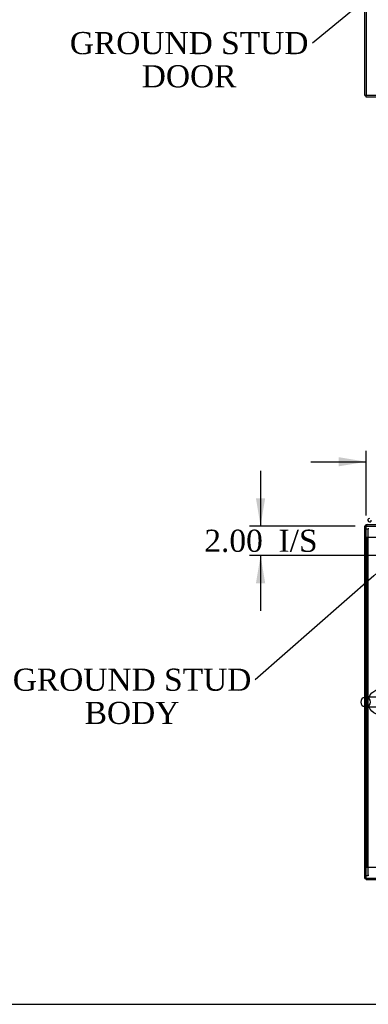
# Model space of a CAD drawing. Header units: inches. Extents: x 1 to 299, y -2 to 199.
# Tile 2 of 65: x 38 to 61, y 1 to 67. Entities that reach past the tile are written whole.
import ezdxf
from ezdxf import colors
from ezdxf.entities.mleader import LeaderData, LeaderLine
from ezdxf.enums import TextEntityAlignment as Align
from ezdxf.lldxf.tags import DXFTag
from ezdxf.math import Vec2, Vec3

# ---------------------------------------------------------------- set-up
doc = ezdxf.new("R2010")
doc.units = ezdxf.units.IN
doc.header["$MEASUREMENT"] = 0
for name, color, linetype in [('COM50677-1', 7, 'Continuous'), ('COM53964-2', 7, 'Continuous'), ('COM54746-60', 7, 'Continuous'), ('COM71175-1', 7, 'Continuous'), ('COM71176-1', 7, 'Continuous'), ('COM71180-3', 7, 'Continuous'), ('Default', 7, 'Continuous'), ('SCS86414', 7, 'Continuous'), ('WAF25377', 7, 'Continuous')]:
    doc.layers.add(name, color=color, linetype=linetype)
doc.styles.add('SEACAD_Times_New_Roman', font='times.ttf')
tags = doc.linetypes.add('HIDDEN2', pattern=[0.1875, 0.125, -0.0625]).pattern_tags.tags
tags[6:7] = [DXFTag(74, 4), DXFTag(75, 0), DXFTag(340, '0'), DXFTag(46, 0.0), DXFTag(50, 0.0), DXFTag(44, 0.0), DXFTag(45, 0.0)]
tags[4:5] = [DXFTag(74, 4), DXFTag(75, 0), DXFTag(340, '0'), DXFTag(46, 0.0), DXFTag(50, 0.0), DXFTag(44, 0.0), DXFTag(45, 0.0)]
doc.dimstyles.new('HAMMOND_(STH_-_300x200)', dxfattribs={"dimtxt": 1.5, "dimasz": 1.875, "dimexe": 0.75, "dimexo": 0.75, "dimgap": 0.375, "dimtad": 0, "dimtih": 1, "dimtoh": 1, "dimzin": 0, "dimdsep": 46, "dimtxsty": 'SEACAD_Times_New_Roman', "dimblk1": '_SE_FILLED', "dimblk2": '_SE_FILLED', "dimsah": 1, "dimcen": 0.75, "dimadec": 0, "dimazin": 0, "dimtfac": 0.8, "dimtofl": 0, "dimtmove": 1, "dimatfit": 3, "dimfxl": 1, "dimtolj": 1, "dimtzin": 0, "dimarcsym": 0})

# ---------------------------------------------------------------- blocks, each defined once
blk = doc.blocks.new('_SE_FILLED')
at = {"color": 0}
blk.add_line((0, 0), (-1, 0), dxfattribs=at)
blk.add_solid([(0, 0), (-1, -0.1665), (-1, 0.1665), (0, 0)], dxfattribs=at)
blk = doc.blocks.new('SE2')
at = {"layer": 'COM71175-1', "color": 7, "linetype": 'Continuous'}
for q in [(61.017, 69.42), (61.112, 62.17)]:
    blk.add_line((61.017, 62.17), q, dxfattribs=at)
at = {"layer": 'COM71180-3', "color": 7, "linetype": 'Continuous'}
for p, q in [((61.112, 69.42), (61.112, 62.218)), ((61.112, 62.075), (61.112, 62.218)), ((97.982, 62.075), (61.112, 62.075))]:
    blk.add_line(p, q, dxfattribs=at)
at = {"layer": 'COM71180-3', "color": 7, "linetype": 'HIDDEN2'}
blk.add_line((97.982, 62.17), (61.112, 62.17), dxfattribs=at)
blk = doc.blocks.new('SE7')
at = {"layer": 'COM50677-1', "color": 7, "linetype": 'HIDDEN2'}
for p, q in [((61.112, 32.804), (61.237, 32.804)), ((61.297, 32.804), (61.237, 32.804)), ((61.237, 9.304), (61.237, 32.804)), ((61.112, 9.304), (61.237, 9.304)), ((61.297, 9.304), (61.237, 9.304))]:
    blk.add_line(p, q, dxfattribs=at)
at = {"layer": 'COM53964-2', "color": 7, "linetype": 'HIDDEN2'}
for p, q in [((61.112, 32.226), (61.25, 32.226)), ((61.207, 9.851), (61.207, 32.226)), ((61.25, 32.226), (61.974, 32.226)), ((61.207, 21.288), (61.112, 21.288)), ((61.112, 20.788), (61.207, 20.788)), ((61.112, 9.851), (61.25, 9.851)), ((61.25, 9.851), (61.974, 9.851))]:
    blk.add_line(p, q, dxfattribs=at)
at = {"layer": 'COM54746-60', "color": 7, "linetype": 'Continuous'}
blk.add_arc((61.344, 33.384), 0.117, 90, 5.21591, dxfattribs=at)
at = {"layer": 'COM71175-1', "color": 7, "linetype": 'Continuous'}
for p, q in [((61.017, 9.086), (61.017, 32.991)), ((61.017, 32.991), (61.112, 32.991)), ((61.017, 9.086), (61.112, 9.086))]:
    blk.add_line(p, q, dxfattribs=at)
at = {"layer": 'COM71175-1', "color": 7, "linetype": 'HIDDEN2'}
blk.add_line((61.112, 32.896), (61.017, 32.896), dxfattribs=at)
for radius, start, end in [(0.16, 156.03052, 180), (0.16, 90, 113.96948), (0.065, 90, 180)]:
    blk.add_arc((61.177, 32.926), radius, start, end, dxfattribs=at)
at = {"layer": 'COM71175-1', "color": 7, "linetype": 'Continuous'}
blk.add_arc((61.177, 32.926), 0.16, 113.96948, 156.03052, dxfattribs=at)
at = {"layer": 'COM71176-1', "color": 7, "linetype": 'HIDDEN2'}
blk.add_line((61.112, 9.121), (97.917, 9.121), dxfattribs=at)
at = {"layer": 'COM71176-1', "color": 7, "linetype": 'Continuous'}
for q in [(61.112, 9.086), (97.917, 9.026)]:
    blk.add_line((61.112, 9.026), q, dxfattribs=at)
at = {"layer": 'COM71180-3', "color": 7, "linetype": 'Continuous'}
for p, q in [((61.112, 32.943), (61.112, 33.086)), ((61.112, 33.086), (97.982, 33.086)), ((61.112, 9.086), (61.112, 32.943)), ((97.982, 9.086), (61.112, 9.086))]:
    blk.add_line(p, q, dxfattribs=at)
at = {"layer": 'COM71180-3', "color": 7, "linetype": 'HIDDEN2'}
blk.add_line((61.112, 32.991), (97.982, 32.991), dxfattribs=at)
at = {"layer": 'SCS86414', "color": 7, "linetype": 'HIDDEN2'}
for p, q in [((62.098, 21.385), (61.076, 21.385)), ((61.076, 20.722), (62.138, 20.722))]:
    blk.add_line(p, q, dxfattribs=at)
at = {"layer": 'SCS86414', "color": 7, "linetype": 'Continuous'}
blk.add_arc((61.076, 21.054), 0.331, 100.31318, 259.68682, dxfattribs=at)
at = {"layer": 'SCS86414', "color": 7, "linetype": 'HIDDEN2'}
for start, end in [(90, 100.31318), (270, 90), (259.68682, 270)]:
    blk.add_arc((61.076, 21.054), 0.331, start, end, dxfattribs=at)
at = {"layer": 'WAF25377', "color": 7, "linetype": 'HIDDEN2'}
blk.add_circle((62.112, 21.054), 0.875, dxfattribs=at)
blk = doc.blocks.new('DMBLK2888')
at = {"layer": 'Default', "linetype": 'Continuous'}
for points in [[(59.237, 37.66), (59.237, 37.035), (61.112, 37.348)], [(64.987, 37.66), (63.112, 37.348), (64.987, 37.035)]]:
    blk.add_hatch(color=7, dxfattribs=at).paths.add_polyline_path(points)
at = {"layer": 'Default', "color": 7, "linetype": 'Continuous'}
for p, q in [((61.112, 33.693), (61.112, 38.098)), ((63.112, 31.741), (63.112, 38.098)), ((57.362, 37.348), (61.112, 37.348)), ((63.112, 37.348), (65.495, 37.348)), ((65.495, 37.348), (66.245, 37.348))]:
    blk.add_line(p, q, dxfattribs=at)
at = {"layer": 'Default', "color": 7, "linetype": 'Continuous', "style": 'SEACAD_Times_New_Roman'}
for s, p in [('2.00', (66.77, 38.098)), ('I/S', (71.801, 38.098))]:
    blk.add_text(s, height=1.5, dxfattribs=at).set_placement(p, align=Align.TOP_LEFT)
blk = doc.blocks.new('DMBLK2889')
at = {"layer": 'Default', "linetype": 'Continuous'}
for points in [[(53.641, 34.866), (53.954, 32.991), (54.266, 34.866)], [(53.641, 29.116), (54.266, 29.116), (53.954, 30.991)]]:
    blk.add_hatch(color=7, dxfattribs=at).paths.add_polyline_path(points)
at = {"layer": 'Default', "color": 7, "linetype": 'Continuous'}
for p, q in [((53.954, 36.741), (53.954, 32.991)), ((60.362, 32.991), (53.204, 32.991)), ((62.362, 30.991), (53.204, 30.991)), ((53.954, 30.991), (53.954, 27.241))]:
    blk.add_line(p, q, dxfattribs=at)
at = {"layer": 'Default', "color": 7, "linetype": 'Continuous', "style": 'SEACAD_Times_New_Roman'}
for s, p in [('2.00', (50.141, 32.741)), ('I/S', (55.172, 32.741))]:
    blk.add_text(s, height=1.5, dxfattribs=at).set_placement(p, align=Align.TOP_LEFT)
blk = doc.blocks.new('BORDER')
at = {"layer": 'Default', "color": 7, "linetype": 'Continuous'}
blk.add_line((-41.86, 0), (0, 0), dxfattribs=at)

msp = doc.modelspace()

# ---------------------------------------------------------------- block references
at = {"layer": 'Default', "color": 7, "xscale": 7.12, "yscale": 7.12, "zscale": 7.12}
msp.add_blockref('BORDER', (299.411, 0.564), dxfattribs=at)
at = {"layer": 'Default'}
for name in ['SE2', 'SE7']:
    msp.add_blockref(name, (0, 0), dxfattribs=at)

# ---------------------------------------------------------------- dimensions: what is measured, and where the dimension line sits
at = {"layer": 'Default', "color": 7, "linetype": 'Continuous'}
dim = msp.add_linear_dim(base=(63.112, 37.348), p1=(61.112, 32.943), p2=(63.112, 30.991), text='\\A1;<> I/S', dimstyle='HAMMOND_(STH_-_300x200)', dxfattribs=at)
dim.commit()
dim.dimension.update_dxf_attribs({"geometry": 'DMBLK2888', "text_midpoint": (66.245, 37.348), "dimtype": 160})
dim = msp.add_linear_dim(base=(53.954, 30.991), p1=(61.112, 32.991), p2=(63.112, 30.991), angle=90, text='\\A1;<> I/S', dimstyle='HAMMOND_(STH_-_300x200)', override={"dimtmove": 0}, dxfattribs=at)
dim.commit()
dim.dimension.update_dxf_attribs({"geometry": 'DMBLK2889', "text_midpoint": (53.954, 31.991), "dimtype": 160})

# ---------------------------------------------------------------- leaders
ml = msp.add_multileader_mtext('Standard', dxfattribs=at)
ml.set_content('{\\pxsm0.9;\\fTimes New Roman|b0||i0||c0|p34;\\W1.;GROUND STUD\\PDOOR\\P}', color=7)
ml.set_leader_properties()
ml.build(insert=Vec2(0, 0))
ml.multileader.update_dxf_attribs({"dogleg_length": 0, "arrow_head_size": 1.875})
ctx = ml.context
ctx.base_point, ctx.char_height, ctx.arrow_head_size, ctx.landing_gap_size = Vec3(41.189, 65.057), 1.5, 1.875, 0.525
ctx.text_align_type = 1
notes = []
notes.append((ctx, [(0, (1, 1, 0), (57.465, 65.717), (-1, 0), 0, [(0, [(63.924, 71.043)], 0, [])])]))
ctx.mtext.insert, ctx.mtext.alignment = Vec3(49.11, 66.483), 2
ml = msp.add_multileader_mtext('Standard', dxfattribs=at)
ml.set_content('{\\pxsm0.9;\\fTimes New Roman|b0||i0||c0|p34;\\W1.;GROUND STUD\\PBODY\\P}', color=7)
ml.set_leader_properties()
ml.set_arrow_properties(name='_SE_FILLED')
ml.build(insert=Vec2(0, 0))
ml.multileader.update_dxf_attribs({"dogleg_length": 0, "arrow_head_size": 1.875})
ctx = ml.context
ctx.base_point, ctx.char_height, ctx.arrow_head_size, ctx.landing_gap_size = Vec3(37.32, 21.895), 1.5, 1.875, 0.525
ctx.text_align_type = 1
notes.append((ctx, [(0, (1, 1, 0), (53.596, 22.555), (-1, 0), 0, [(0, [(63.031, 30.857)], 0, [])])]))
ctx.mtext.insert, ctx.mtext.alignment = Vec3(45.241, 23.321), 2
for ctx, leaders in notes:
    for number, flags, end, landing, length, lines in leaders:
        leader = LeaderData()
        leader.index, (leader.has_last_leader_line, leader.has_dogleg_vector, leader.attachment_direction) = number, flags
        leader.last_leader_point, leader.dogleg_vector, leader.dogleg_length = Vec3(end), Vec3(landing), length
        for number, points, colour, breaks in lines:
            line = LeaderLine()
            line.index, line.vertices, line.color, line.breaks = number, Vec3.list(points), colors.encode_raw_color(colour), breaks
            leader.lines.append(line)
        ctx.leaders.append(leader)

doc.saveas('drawing.dxf')
